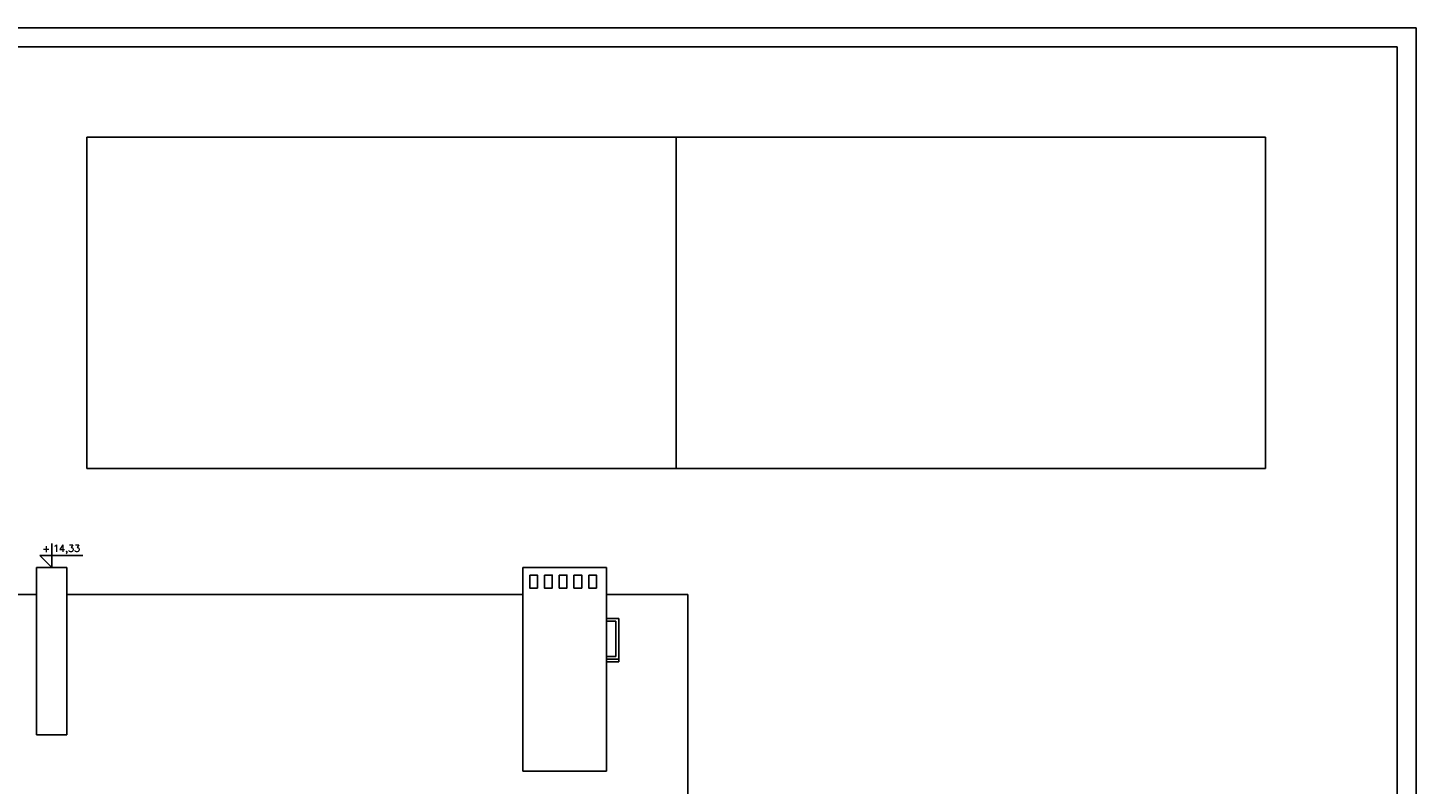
# Model space of a CAD drawing. Header units: millimetres. Extents: x 11979 to 23691, y 12825 to 41978.
# Tile 54 of 256: x 20874 to 23427, y 20530 to 21922. Entities that reach past the tile are written whole.
import ezdxf
from ezdxf.enums import TextEntityAlignment as Align

# ---------------------------------------------------------------- set-up
doc = ezdxf.new("R2010")
doc.units = ezdxf.units.MM
for name, color, linetype in [('-LI-WIDOK', 2, 'Continuous'), ('-MEBLE', 1, 'Continuous'), ('-RAMKA', 2, 'Continuous'), ('_PROJEKTOWANE', 5, 'Continuous')]:
    doc.layers.add(name, color=color, linetype=linetype)
doc.styles.add('SIMPLEX', font='simplex')
picture_1 = doc.add_image_def('image1.jpg', size_in_pixel=(3264, 1836))
picture_2 = doc.add_image_def('image5.jpg', size_in_pixel=(3264, 1836))

# ---------------------------------------------------------------- blocks, each defined once
blk = doc.blocks.new('GTFDGDGD')
at = {"layer": '-RAMKA', "color": 8}
for p in [(4808.7, 1991.6), (9008.7, -978.4)]:
    blk.add_line(p, (9008.7, 1991.6), dxfattribs=at)
at = {"layer": '-RAMKA'}
blk.add_line((8973.7, 1956.6), (4983.7, 1956.6), dxfattribs=at)
at = {"layer": '-RAMKA', "color": 2}
blk.add_line((8973.7, -943.4), (8973.7, 1956.6), dxfattribs=at)

msp = doc.modelspace()

# ---------------------------------------------------------------- linework, layer by layer
at = {"layer": '-LI-WIDOK'}
for p, q in [((20945.33, 20928.82), (20889.98, 20928.82)), ((20889.98, 20928.82), (20889.98, 20620.91)), ((20945.33, 20620.91), (20945.33, 20928.82)), ((21937.73, 20928.82), (21783.73, 20928.82)), ((21783.73, 20928.82), (21783.73, 20553.95)), ((21937.73, 20553.95), (21937.73, 20928.82)), ((20377.33, 20878.82), (20889.98, 20878.82)), ((20945.33, 20878.82), (21783.73, 20878.82)), ((21937.73, 20878.82), (22087.33, 20878.82)), ((22087.33, 20158.82), (22087.33, 20878.82)), ((20889.98, 20620.91), (20945.33, 20620.91)), ((21783.73, 20553.95), (21937.73, 20553.95))]:
    msp.add_line(p, q, dxfattribs=at)
at = {"layer": '-LI-WIDOK', "ltscale": 8}
for p, q in [((21937.73, 20834.81), (21960.26, 20834.81)), ((21960.26, 20834.81), (21960.26, 20754.81)), ((21937.73, 20829.81), (21955.26, 20829.81)), ((21955.26, 20829.81), (21955.26, 20764.81)), ((21955.26, 20764.81), (21937.73, 20764.81)), ((21960.26, 20759.81), (21937.73, 20759.81)), ((21960.26, 20754.81), (21937.73, 20754.81))]:
    msp.add_line(p, q, dxfattribs=at)
at = {"layer": '-LI-WIDOK'}
for points in [[(21796.59, 20914.78), (21810.87, 20914.78), (21810.87, 20890.87), (21796.59, 20890.87)], [(21823.72, 20914.78), (21838, 20914.78), (21838, 20890.87), (21823.72, 20890.87)], [(21850.86, 20914.78), (21865.13, 20914.78), (21865.13, 20890.87), (21850.86, 20890.87)], [(21877.99, 20914.78), (21892.27, 20914.78), (21892.27, 20890.87), (21877.99, 20890.87)], [(21905.12, 20914.78), (21919.4, 20914.78), (21919.4, 20890.87), (21905.12, 20890.87)]]:
    msp.add_lwpolyline(points, close=True, dxfattribs=at)
at = {"layer": '-MEBLE'}
for p, q in [((20917.66, 20972.71), (20917.66, 20928.82)), ((20895.71, 20950.76), (20975.07, 20950.76)), ((20895.71, 20950.76), (20917.66, 20928.82))]:
    msp.add_line(p, q, dxfattribs=at)

# ---------------------------------------------------------------- block references
at = {"layer": '_PROJEKTOWANE'}
msp.add_blockref('GTFDGDGD', (14418.12, 19929.94), dxfattribs=at)

# ---------------------------------------------------------------- texts
at = {"layer": '-LI-WIDOK', "style": 'SIMPLEX'}
for s, p in [('+', (20907.25, 20963.26)), ('14,33', (20944.99, 20961.79))]:
    msp.add_text(s, height=12.8, dxfattribs=at).set_placement(p, align=Align.MIDDLE)

# ---------------------------------------------------------------- pictures from other files: only their frames are drawn
at = {"layer": '-LI-WIDOK'}
image = msp.add_image(picture_2, insert=(20982.1, 21110.86), size_in_units=(1083.79, 609.63), dxfattribs=at)
image.dxf.flags = 7
image = msp.add_image(picture_1, insert=(22065.89, 21110.86), size_in_units=(1083.79, 609.63), rotation=0, dxfattribs=at)
image.dxf.flags = 7

doc.saveas('drawing.dxf')
